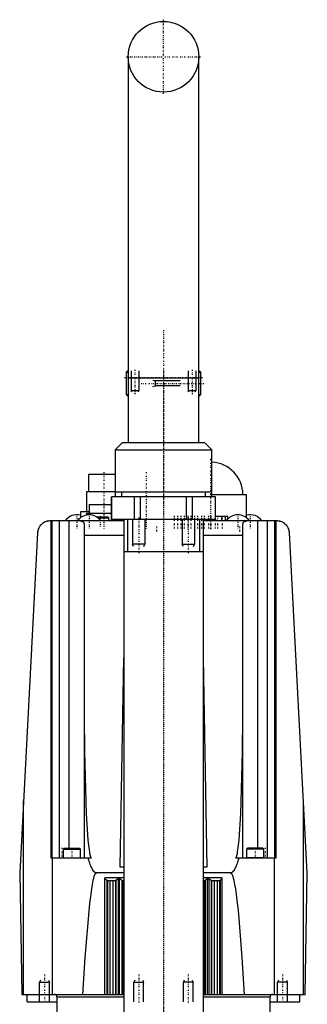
# Model space of a CAD drawing. Extents: x -72 to 70, y -1 to 596.
# Tile 2 of 2: x -58 to 58, y 199 to 596. Entities that reach past the tile are written whole.
import ezdxf

# ---------------------------------------------------------------- set-up
doc = ezdxf.new("R2010")
doc.units = 0
doc.linetypes.add('CENTER', pattern=[1.5, 0.45, -0.5, 0.05, -0.5])
for name, color, linetype in [('AM_0', 7, 'CONTINUOUS'), ('AM_10', 7, 'CONTINUOUS'), ('AM_7', 7, 'CENTER')]:
    doc.layers.add(name, color=color, linetype=linetype)

msp = doc.modelspace()

# ---------------------------------------------------------------- linework, layer by layer
at = {"layer": 'AM_0', "color": 7, "linetype": 'CONTINUOUS'}
for p, q in [((-14.25, 580.75), (-14.25, 451.2)), ((14.25, 451.2), (14.25, 580.75)), ((-14.5, 454), (-15, 453.5)), ((-15, 453.5), (-15, 444.5)), ((-15, 453.5), (-14.26, 453.5)), ((-14.5, 454), (-14.26, 454)), ((14.26, 454), (14.5, 454)), ((14.26, 453.5), (15, 453.5)), ((15, 453.5), (14.5, 454)), ((15, 444.5), (15, 453.5)), ((-14.25, 451.2), (-14.25, 425.2)), ((-14.25, 451.2), (14.25, 451.2)), ((14.25, 425.2), (14.25, 451.2)), ((-15, 444.5), (-14.5, 444)), ((-15, 444.5), (-14.26, 444.5)), ((-14.5, 444), (-14.26, 444)), ((14.26, 444.5), (15, 444.5)), ((14.26, 444), (14.5, 444)), ((14.5, 444), (15, 444.5)), ((-16.5, 425.2), (-19.5, 422.2)), ((-16.5, 425.2), (16.5, 425.2)), ((19.5, 422.2), (16.5, 425.2)), ((-19.5, 422.2), (-19.5, 405.2)), ((-19.5, 422.2), (19.5, 422.2)), ((19.5, 405.2), (19.5, 422.2)), ((-30.25, 412.2), (-30.25, 405.2)), ((-19.5, 412.2), (-30.25, 412.2)), ((-31, 405.2), (-31, 397.2)), ((-19.5, 405.2), (-31, 405.2)), ((-19.5, 405.2), (-19.5, 403.2)), ((-19.5, 405.2), (19.5, 405.2)), ((-16.89, 405.2), (-16.89, 403.2)), ((16.89, 403.2), (16.89, 405.2)), ((19.5, 403.2), (19.5, 405.2)), ((-21, 403.2), (-21, 394.2)), ((21, 403.2), (-21, 403.2)), ((-20.95, 394.2), (-20.95, 403.2)), ((-11.7, 394.2), (-11.7, 403.2)), ((-9.26, 394.2), (-9.26, 403.2)), ((9.26, 394.2), (9.26, 403.2)), ((11.7, 394.2), (11.7, 403.2)), ((19.5, 404.2), (33.5, 404.2)), ((20.95, 394.2), (20.95, 403.2)), ((21, 394.2), (21, 403.2)), ((33.5, 394.78), (33.5, 404.2)), ((-33.5, 397.2), (-33.5, 394.78)), ((-30, 397.2), (-33.5, 397.2)), ((-30, 400.2), (-30, 396.7)), ((-30, 400.2), (-21, 400.2)), ((-16.12, 393.5), (-45.81, 393.5)), ((-45.28, 257.5), (-45.28, 393.5)), ((-44.94, 257.5), (-44.94, 393.5)), ((-41.94, 257.5), (-41.94, 393.5)), ((-38, 261.5), (-38, 393.5)), ((-31, 396.7), (-31, 395.9)), ((-31, 396.7), (-21, 396.7)), ((-27.12, 395.2), (-22.4, 395.2)), ((-26.53, 394.8), (-22, 394.8)), ((-22, 394.8), (-22.4, 395.2)), ((-22, 393.5), (-22, 394.8)), ((-21, 394.2), (-21, 393.5)), ((-21, 394.2), (21, 394.2)), ((-20.95, 393.5), (-20.95, 394.2)), ((-16, 394.2), (-16, 134)), ((-14.5, 394.2), (-14.5, 381.2)), ((14.5, 394.2), (14.5, 381.2)), ((16, 394.2), (16, 134)), ((45.81, 393.5), (16.12, 393.5)), ((20.95, 394.2), (20.95, 393.5)), ((25.92, 395.3), (21, 395.3)), ((21, 393.5), (21, 394.2)), ((23.59, 393.5), (23.59, 395.3)), ((25.06, 393.5), (25.06, 395.3)), ((25.89, 394.22), (25.89, 395.3)), ((25.92, 394.25), (25.92, 395.3)), ((38, 261.5), (38, 393.5)), ((41.94, 257.5), (41.94, 393.5)), ((44.94, 257.5), (44.94, 393.5)), ((45.28, 393.5), (45.28, 257.5)), ((-32, 391.85), (-32, 257.5)), ((32, 257.5), (32, 391.85)), ((-50.81, 388.76), (-58, 251.5)), ((-32, 387.81), (-16, 387.81)), ((16, 387.81), (32, 387.81)), ((58, 251.5), (50.81, 388.76)), ((-16, 381.2), (16, 381.2)), ((-17.48, 253.85), (-16, 338.24)), ((16, 338.24), (17.47, 253.85)), ((-56.48, 202.5), (-56.48, 280.58)), ((56.48, 202.5), (56.48, 280.58)), ((-40.1, 261.5), (-40.5, 261.1)), ((-40.5, 261.1), (-40.5, 257.6)), ((-40.5, 261.1), (-33.5, 261.1)), ((-40.1, 261.5), (-33.9, 261.5)), ((-33.5, 261.1), (-33.9, 261.5)), ((-33.5, 257.6), (-33.5, 261.1)), ((33.9, 261.5), (33.5, 261.1)), ((33.5, 261.1), (33.5, 257.6)), ((40.5, 261.1), (33.5, 261.1)), ((40.1, 261.5), (33.9, 261.5)), ((40.5, 261.1), (40.1, 261.5)), ((40.5, 257.6), (40.5, 261.1)), ((-29.16, 257.5), (-45.28, 257.5)), ((-44.73, 202.5), (-44.73, 257.5)), ((-40.5, 257.6), (-33.5, 257.6)), ((45.28, 257.5), (29.16, 257.5)), ((40.5, 257.6), (33.5, 257.6)), ((44.73, 202.5), (44.73, 257.5)), ((-58, 251.5), (-57.14, 202.5)), ((-16, 251.5), (-27, 251.5)), ((-16, 253.85), (-17.48, 253.85)), ((17.47, 253.85), (16, 253.85)), ((27, 251.5), (16, 251.5)), ((57.14, 202.5), (58, 251.5)), ((-16, 249.52), (-23.7, 249.52)), ((-23.7, 202.5), (-23.7, 249.52)), ((-22.79, 248.5), (-19.21, 248.5)), ((-22.79, 248.5), (-22.79, 202.5)), ((-22.6, 248.5), (-22.6, 202.5)), ((-21.6, 248.5), (-21.6, 202.5)), ((-20.4, 248.5), (-20.4, 202.5)), ((-19.4, 248.5), (-19.4, 202.5)), ((-19.21, 248.5), (-19.21, 202.5)), ((-18.26, 249.17), (-17.89, 249.17)), ((-18.26, 249.17), (-18.26, 202.5)), ((-17.89, 249.17), (-17.89, 202.5)), ((-16.8, 248.5), (-16.8, 202.5)), ((-16.79, 248.5), (-16, 248.5)), ((-16.33, 248.49), (-16.33, 202.51)), ((23.7, 249.52), (16, 249.52)), ((16, 248.5), (16.78, 248.5)), ((16.33, 248.49), (16.33, 202.51)), ((16.79, 248.5), (16.79, 202.5)), ((17.61, 249.17), (17.61, 202.5)), ((17.61, 249.17), (18.26, 249.17)), ((18.26, 249.17), (18.26, 202.5)), ((19.21, 248.5), (19.21, 202.5)), ((19.21, 248.5), (22.79, 248.5)), ((19.4, 248.5), (19.4, 202.5)), ((20.4, 248.5), (20.4, 202.5)), ((21.6, 248.5), (21.6, 202.5)), ((22.6, 248.5), (22.6, 202.5)), ((22.79, 248.5), (22.79, 202.5)), ((23.7, 202.5), (23.7, 249.52)), ((-57.14, 202.5), (-16, 202.5)), ((-55, 199.5), (-55, 202.5)), ((-55, 199.5), (-43, 199.5)), ((-43, 201.5), (-43, 182.5)), ((-43, 201.5), (-16.01, 201.5)), ((16, 202.5), (57.14, 202.5)), ((16.01, 201.5), (43, 201.5)), ((43, 182.5), (43, 201.5)), ((43, 199.5), (55, 199.5)), ((55, 199.5), (55, 202.5))]:
    msp.add_line(p, q, dxfattribs=at)
for points in [[(-45.81, 393.5, 0), (-46.02, 393.5, 0), (-46.44, 393.46, 0), (-46.86, 393.39, 0), (-47.07, 393.34, 0), (-47.27, 393.28, 0), (-47.67, 393.14, 0), (-48.05, 392.97, 0), (-48.42, 392.77, 0), (-48.77, 392.53, 0), (-49.1, 392.27, 0), (-49.26, 392.13, 0), (-49.4, 391.98, 0), (-49.69, 391.66, 0), (-49.94, 391.33, 0), (-50.16, 390.97, 0), (-50.28, 390.75, 0), (-50.31, 390.69, 0), (-50.34, 390.63, 0), (-50.35, 390.59, 0), (-50.37, 390.56, 0), (-50.4, 390.5, 0), (-50.42, 390.43, 0), (-50.45, 390.37, 0), (-50.48, 390.3, 0), (-50.5, 390.24, 0), (-50.51, 390.2, 0), (-50.53, 390.17, 0), (-50.55, 390.1, 0), (-50.57, 390.04, 0), (-50.58, 390, 0), (-50.59, 389.97, 0), (-50.61, 389.9, 0), (-50.63, 389.84, 0), (-50.64, 389.8, 0), (-50.65, 389.77, 0), (-50.67, 389.7, 0), (-50.68, 389.63, 0), (-50.7, 389.56, 0), (-50.71, 389.49, 0), (-50.73, 389.42, 0), (-50.73, 389.39, 0), (-50.74, 389.36, 0), (-50.75, 389.29, 0), (-50.76, 389.22, 0), (-50.77, 389.15, 0), (-50.78, 389.08, 0), (-50.79, 389.01, 0), (-50.79, 388.97, 0), (-50.79, 388.94, 0), (-50.8, 388.87, 0), (-50.8, 388.83, 0), (-50.8, 388.81, 0), (-50.8, 388.8, 0), (-50.8, 388.8, 0), (-50.8, 388.79, 0), (-50.81, 388.78, 0), (-50.81, 388.77, 0), (-50.81, 388.76, 0)], [(-33.65, 393.5, 0), (-33.56, 393.5, 0), (-33.38, 393.49, 0), (-33.22, 393.48, 0), (-33.14, 393.47, 0), (-33.06, 393.46, 0), (-32.91, 393.42, 0), (-32.77, 393.38, 0), (-32.64, 393.32, 0), (-32.52, 393.25, 0), (-32.41, 393.17, 0), (-32.36, 393.13, 0), (-32.32, 393.08, 0), (-32.24, 392.97, 0), (-32.17, 392.85, 0), (-32.12, 392.72, 0), (-32.08, 392.59, 0), (-32.04, 392.44, 0), (-32.03, 392.36, 0), (-32.02, 392.28, 0), (-32.01, 392.12, 0), (-32, 391.94, 0), (-32, 391.85, 0)], [(-16, 393.49, 0), (-16.02, 393.49, 0), (-16.06, 393.5, 0), (-16.1, 393.5, 0), (-16.12, 393.5, 0)], [(16.12, 393.5, 0), (16.1, 393.5, 0), (16.06, 393.5, 0), (16.02, 393.49, 0), (16, 393.49, 0)], [(32, 391.85, 0), (32, 391.94, 0), (32.01, 392.12, 0), (32.02, 392.28, 0), (32.03, 392.36, 0), (32.04, 392.44, 0), (32.08, 392.59, 0), (32.12, 392.72, 0), (32.17, 392.85, 0), (32.24, 392.97, 0), (32.32, 393.08, 0), (32.36, 393.13, 0), (32.41, 393.17, 0), (32.52, 393.25, 0), (32.64, 393.32, 0), (32.77, 393.38, 0), (32.91, 393.42, 0), (33.06, 393.46, 0), (33.14, 393.47, 0), (33.22, 393.48, 0), (33.38, 393.49, 0), (33.56, 393.5, 0), (33.65, 393.5, 0)], [(50.81, 388.76, 0), (50.81, 388.77, 0), (50.81, 388.78, 0), (50.8, 388.79, 0), (50.8, 388.8, 0), (50.8, 388.8, 0), (50.8, 388.81, 0), (50.8, 388.83, 0), (50.8, 388.87, 0), (50.79, 388.94, 0), (50.79, 388.97, 0), (50.79, 389.01, 0), (50.78, 389.08, 0), (50.77, 389.15, 0), (50.76, 389.22, 0), (50.75, 389.29, 0), (50.74, 389.36, 0), (50.73, 389.39, 0), (50.73, 389.42, 0), (50.71, 389.49, 0), (50.7, 389.56, 0), (50.68, 389.63, 0), (50.67, 389.7, 0), (50.65, 389.77, 0), (50.64, 389.8, 0), (50.63, 389.84, 0), (50.61, 389.9, 0), (50.59, 389.97, 0), (50.58, 390, 0), (50.57, 390.04, 0), (50.55, 390.1, 0), (50.53, 390.17, 0), (50.51, 390.2, 0), (50.5, 390.24, 0), (50.48, 390.3, 0), (50.45, 390.37, 0), (50.42, 390.43, 0), (50.4, 390.5, 0), (50.37, 390.56, 0), (50.35, 390.59, 0), (50.34, 390.63, 0), (50.31, 390.69, 0), (50.28, 390.75, 0), (50.16, 390.97, 0), (49.94, 391.33, 0), (49.69, 391.66, 0), (49.4, 391.98, 0), (49.26, 392.13, 0), (49.1, 392.27, 0), (48.77, 392.53, 0), (48.42, 392.77, 0), (48.05, 392.97, 0), (47.67, 393.14, 0), (47.27, 393.28, 0), (47.07, 393.34, 0), (46.86, 393.39, 0), (46.44, 393.46, 0), (46.02, 393.5, 0), (45.81, 393.5, 0)], [(-32, 314.66, 0), (-31.9, 300.35, 0), (-31.18, 275.3, 0), (-30.48, 264.92, 0), (-30.26, 262.71, 0), (-30.03, 260.87, 0), (-29.91, 260.09, 0), (-29.79, 259.41, 0), (-29.64, 258.74, 0), (-29.6, 258.58, 0), (-29.56, 258.42, 0), (-29.54, 258.35, 0), (-29.52, 258.28, 0), (-29.48, 258.14, 0), (-29.44, 258.02, 0), (-29.39, 257.91, 0), (-29.35, 257.81, 0), (-29.31, 257.72, 0), (-29.29, 257.68, 0), (-29.27, 257.64, 0), (-29.24, 257.6, 0), (-29.24, 257.59, 0), (-29.23, 257.58, 0), (-29.23, 257.58, 0), (-29.22, 257.57, 0), (-29.22, 257.56, 0), (-29.21, 257.55, 0), (-29.2, 257.54, 0), (-29.19, 257.54, 0), (-29.19, 257.53, 0), (-29.18, 257.52, 0), (-29.18, 257.52, 0), (-29.17, 257.51, 0), (-29.17, 257.5, 0), (-29.16, 257.5, 0)], [(29.16, 257.5, 0), (29.17, 257.5, 0), (29.17, 257.51, 0), (29.18, 257.52, 0), (29.18, 257.52, 0), (29.19, 257.53, 0), (29.19, 257.54, 0), (29.2, 257.54, 0), (29.21, 257.55, 0), (29.22, 257.56, 0), (29.22, 257.57, 0), (29.23, 257.58, 0), (29.23, 257.58, 0), (29.24, 257.59, 0), (29.24, 257.6, 0), (29.25, 257.62, 0), (29.26, 257.63, 0), (29.26, 257.64, 0), (29.27, 257.64, 0), (29.27, 257.65, 0), (29.28, 257.66, 0), (29.29, 257.68, 0), (29.29, 257.68, 0), (29.31, 257.72, 0), (29.35, 257.81, 0), (29.39, 257.91, 0), (29.44, 258.02, 0), (29.48, 258.14, 0), (29.52, 258.28, 0), (29.54, 258.35, 0), (29.56, 258.42, 0), (29.6, 258.58, 0), (29.64, 258.74, 0), (29.79, 259.41, 0), (29.91, 260.09, 0), (30.03, 260.87, 0), (30.26, 262.71, 0), (30.48, 264.92, 0), (31.18, 275.3, 0), (31.9, 300.35, 0), (32, 314.66, 0)], [(-27, 251.5, 0), (-27.02, 251.5, 0), (-27.05, 251.5, 0), (-27.08, 251.5, 0), (-27.09, 251.5, 0), (-27.11, 251.51, 0), (-27.14, 251.51, 0), (-27.17, 251.52, 0), (-27.2, 251.52, 0), (-27.23, 251.53, 0), (-27.27, 251.54, 0), (-27.28, 251.54, 0), (-27.3, 251.55, 0), (-27.33, 251.56, 0), (-27.36, 251.57, 0), (-27.39, 251.58, 0), (-27.42, 251.59, 0), (-27.45, 251.61, 0), (-27.47, 251.62, 0), (-27.48, 251.62, 0), (-27.51, 251.64, 0), (-27.55, 251.66, 0), (-27.56, 251.67, 0), (-27.58, 251.68, 0), (-27.61, 251.7, 0), (-27.64, 251.72, 0), (-27.66, 251.73, 0), (-27.67, 251.74, 0), (-27.7, 251.76, 0), (-27.73, 251.78, 0), (-27.76, 251.81, 0), (-27.8, 251.84, 0), (-27.83, 251.86, 0), (-27.84, 251.88, 0), (-27.86, 251.89, 0), (-27.89, 251.92, 0), (-27.92, 251.95, 0), (-27.95, 251.98, 0), (-27.98, 252.01, 0), (-28.01, 252.04, 0), (-28.03, 252.06, 0), (-28.04, 252.08, 0), (-28.08, 252.11, 0), (-28.11, 252.15, 0), (-28.14, 252.19, 0), (-28.17, 252.23, 0), (-28.2, 252.26, 0), (-28.22, 252.28, 0), (-28.23, 252.3, 0), (-28.26, 252.35, 0), (-28.29, 252.39, 0), (-28.4, 252.54, 0), (-28.59, 252.84, 0), (-28.68, 253, 0), (-28.78, 253.17, 0), (-28.96, 253.55, 0), (-29.15, 253.95, 0), (-29.33, 254.4, 0), (-29.52, 254.88, 0), (-29.7, 255.4, 0), (-29.8, 255.67, 0), (-29.89, 255.95, 0), (-30.07, 256.54, 0), (-30.26, 257.17, 0), (-30.35, 257.5, 0)], [(30.35, 257.5, 0), (30.26, 257.17, 0), (30.07, 256.54, 0), (29.89, 255.95, 0), (29.8, 255.67, 0), (29.7, 255.4, 0), (29.52, 254.88, 0), (29.33, 254.4, 0), (29.15, 253.95, 0), (28.96, 253.55, 0), (28.78, 253.17, 0), (28.68, 253, 0), (28.59, 252.84, 0), (28.4, 252.54, 0), (28.29, 252.39, 0), (28.26, 252.35, 0), (28.23, 252.3, 0), (28.22, 252.28, 0), (28.2, 252.26, 0), (28.17, 252.23, 0), (28.14, 252.19, 0), (28.11, 252.15, 0), (28.08, 252.11, 0), (28.04, 252.08, 0), (28.03, 252.06, 0), (28.01, 252.04, 0), (27.98, 252.01, 0), (27.95, 251.98, 0), (27.92, 251.95, 0), (27.89, 251.92, 0), (27.86, 251.89, 0), (27.84, 251.88, 0), (27.83, 251.86, 0), (27.8, 251.84, 0), (27.76, 251.81, 0), (27.73, 251.78, 0), (27.7, 251.76, 0), (27.67, 251.74, 0), (27.66, 251.73, 0), (27.64, 251.72, 0), (27.61, 251.7, 0), (27.58, 251.68, 0), (27.56, 251.67, 0), (27.55, 251.66, 0), (27.51, 251.64, 0), (27.48, 251.62, 0), (27.47, 251.62, 0), (27.45, 251.61, 0), (27.42, 251.59, 0), (27.39, 251.58, 0), (27.36, 251.57, 0), (27.33, 251.56, 0), (27.3, 251.55, 0), (27.28, 251.54, 0), (27.27, 251.54, 0), (27.23, 251.53, 0), (27.2, 251.52, 0), (27.17, 251.52, 0), (27.14, 251.51, 0), (27.11, 251.51, 0), (27.09, 251.5, 0), (27.08, 251.5, 0), (27.05, 251.5, 0), (27.02, 251.5, 0), (27, 251.5, 0)], [(-32.48, 202.5, 0), (-31.59, 217.39, 0), (-29.77, 239.18, 0), (-28.7, 246.89, 0), (-28.39, 248.41, 0), (-28.21, 249.16, 0), (-28.16, 249.36, 0), (-28.11, 249.54, 0), (-28.08, 249.63, 0), (-28.06, 249.72, 0), (-28.01, 249.89, 0), (-27.95, 250.05, 0), (-27.93, 250.13, 0), (-27.9, 250.2, 0), (-27.85, 250.35, 0), (-27.8, 250.48, 0), (-27.77, 250.55, 0), (-27.75, 250.61, 0), (-27.7, 250.73, 0), (-27.64, 250.84, 0), (-27.59, 250.94, 0), (-27.54, 251.03, 0), (-27.49, 251.12, 0), (-27.46, 251.16, 0), (-27.44, 251.19, 0), (-27.39, 251.26, 0), (-27.36, 251.3, 0), (-27.35, 251.31, 0), (-27.34, 251.32, 0), (-27.34, 251.32, 0), (-27.33, 251.33, 0), (-27.32, 251.33, 0), (-27.31, 251.34, 0), (-27.31, 251.35, 0), (-27.3, 251.36, 0), (-27.29, 251.37, 0), (-27.28, 251.37, 0), (-27.28, 251.38, 0), (-27.27, 251.38, 0), (-27.26, 251.39, 0), (-27.25, 251.4, 0), (-27.25, 251.4, 0), (-27.24, 251.41, 0), (-27.23, 251.41, 0), (-27.23, 251.42, 0), (-27.22, 251.42, 0), (-27.21, 251.43, 0), (-27.2, 251.44, 0), (-27.19, 251.44, 0), (-27.18, 251.45, 0), (-27.18, 251.45, 0), (-27.18, 251.45, 0), (-27.17, 251.46, 0), (-27.16, 251.46, 0), (-27.15, 251.46, 0), (-27.15, 251.46, 0), (-27.14, 251.47, 0), (-27.13, 251.47, 0), (-27.13, 251.47, 0), (-27.12, 251.48, 0), (-27.12, 251.48, 0), (-27.11, 251.48, 0), (-27.1, 251.48, 0), (-27.09, 251.49, 0), (-27.08, 251.49, 0), (-27.08, 251.49, 0), (-27.07, 251.49, 0), (-27.06, 251.49, 0), (-27.06, 251.5, 0), (-27.05, 251.5, 0), (-27.04, 251.5, 0), (-27.03, 251.5, 0), (-27.03, 251.5, 0), (-27.02, 251.5, 0), (-27.01, 251.5, 0), (-27, 251.5, 0), (-27, 251.5, 0)], [(27, 251.5, 0), (27, 251.5, 0), (27.01, 251.5, 0), (27.02, 251.5, 0), (27.03, 251.5, 0), (27.03, 251.5, 0), (27.04, 251.5, 0), (27.05, 251.5, 0), (27.06, 251.5, 0), (27.06, 251.49, 0), (27.07, 251.49, 0), (27.08, 251.49, 0), (27.08, 251.49, 0), (27.09, 251.49, 0), (27.1, 251.48, 0), (27.11, 251.48, 0), (27.12, 251.48, 0), (27.12, 251.48, 0), (27.13, 251.47, 0), (27.13, 251.47, 0), (27.14, 251.47, 0), (27.15, 251.46, 0), (27.15, 251.46, 0), (27.16, 251.46, 0), (27.17, 251.46, 0), (27.18, 251.45, 0), (27.18, 251.45, 0), (27.18, 251.45, 0), (27.19, 251.44, 0), (27.2, 251.44, 0), (27.21, 251.43, 0), (27.22, 251.42, 0), (27.23, 251.42, 0), (27.23, 251.41, 0), (27.24, 251.41, 0), (27.25, 251.4, 0), (27.25, 251.4, 0), (27.26, 251.39, 0), (27.27, 251.38, 0), (27.28, 251.38, 0), (27.28, 251.37, 0), (27.29, 251.37, 0), (27.3, 251.36, 0), (27.31, 251.35, 0), (27.31, 251.34, 0), (27.32, 251.33, 0), (27.33, 251.33, 0), (27.34, 251.32, 0), (27.34, 251.32, 0), (27.35, 251.31, 0), (27.36, 251.3, 0), (27.39, 251.26, 0), (27.44, 251.19, 0), (27.46, 251.16, 0), (27.49, 251.12, 0), (27.54, 251.03, 0), (27.59, 250.94, 0), (27.64, 250.84, 0), (27.7, 250.73, 0), (27.75, 250.61, 0), (27.77, 250.55, 0), (27.8, 250.48, 0), (27.85, 250.35, 0), (27.9, 250.2, 0), (27.93, 250.13, 0), (27.95, 250.05, 0), (28.01, 249.89, 0), (28.06, 249.72, 0), (28.08, 249.63, 0), (28.11, 249.54, 0), (28.16, 249.36, 0), (28.21, 249.16, 0), (28.39, 248.41, 0), (28.7, 246.89, 0), (29.01, 245.07, 0), (29.31, 242.94, 0), (29.62, 240.51, 0), (29.77, 239.18, 0), (29.93, 237.77, 0), (30.23, 234.74, 0), (30.54, 231.4, 0), (31.59, 217.39, 0), (32.48, 202.5, 0)], [(-23.7, 249.17, 0), (-23.69, 249.17, 0), (-23.68, 249.17, 0), (-23.67, 249.17, 0), (-23.66, 249.16, 0), (-23.65, 249.16, 0), (-23.64, 249.16, 0), (-23.63, 249.16, 0), (-23.62, 249.15, 0), (-23.6, 249.15, 0), (-23.59, 249.14, 0), (-23.59, 249.14, 0), (-23.58, 249.14, 0), (-23.57, 249.13, 0), (-23.56, 249.13, 0), (-23.55, 249.12, 0), (-23.53, 249.11, 0), (-23.52, 249.11, 0), (-23.52, 249.1, 0), (-23.51, 249.1, 0), (-23.5, 249.09, 0), (-23.49, 249.09, 0), (-23.48, 249.08, 0), (-23.48, 249.08, 0), (-23.47, 249.07, 0), (-23.45, 249.07, 0), (-23.45, 249.06, 0), (-23.44, 249.06, 0), (-23.43, 249.05, 0), (-23.42, 249.04, 0), (-23.38, 249.02, 0), (-23.32, 248.97, 0), (-23.26, 248.92, 0), (-23.2, 248.87, 0), (-23.14, 248.82, 0), (-23.11, 248.79, 0), (-23.09, 248.77, 0), (-23.06, 248.74, 0), (-23.05, 248.74, 0), (-23.04, 248.73, 0), (-23.03, 248.72, 0), (-23.03, 248.72, 0), (-23.02, 248.71, 0), (-23.01, 248.71, 0), (-23.01, 248.7, 0), (-23, 248.69, 0), (-22.99, 248.68, 0), (-22.99, 248.68, 0), (-22.98, 248.68, 0), (-22.97, 248.67, 0), (-22.97, 248.66, 0), (-22.96, 248.66, 0), (-22.95, 248.65, 0), (-22.94, 248.64, 0), (-22.94, 248.64, 0), (-22.94, 248.64, 0), (-22.93, 248.63, 0), (-22.92, 248.62, 0), (-22.92, 248.62, 0), (-22.91, 248.61, 0), (-22.9, 248.6, 0), (-22.9, 248.6, 0), (-22.9, 248.6, 0), (-22.89, 248.59, 0), (-22.88, 248.59, 0), (-22.88, 248.58, 0), (-22.87, 248.58, 0), (-22.87, 248.57, 0), (-22.87, 248.57, 0), (-22.86, 248.57, 0), (-22.86, 248.56, 0), (-22.85, 248.56, 0), (-22.85, 248.55, 0), (-22.85, 248.55, 0), (-22.84, 248.55, 0), (-22.84, 248.54, 0), (-22.84, 248.54, 0), (-22.83, 248.54, 0), (-22.83, 248.54, 0), (-22.83, 248.53, 0), (-22.82, 248.53, 0), (-22.82, 248.53, 0), (-22.81, 248.52, 0), (-22.81, 248.52, 0), (-22.81, 248.52, 0), (-22.81, 248.52, 0), (-22.81, 248.51, 0), (-22.8, 248.51, 0), (-22.8, 248.51, 0), (-22.8, 248.51, 0), (-22.8, 248.51, 0), (-22.8, 248.51, 0), (-22.8, 248.5, 0), (-22.79, 248.5, 0), (-22.79, 248.5, 0)], [(-22.79, 248.5, 0), (-22.79, 248.5, 0), (-22.79, 248.5, 0), (-22.79, 248.5, 0), (-22.79, 248.5, 0)], [(-19.21, 248.5, 0), (-19.21, 248.5, 0), (-19.2, 248.5, 0), (-19.2, 248.51, 0), (-19.2, 248.51, 0), (-19.2, 248.51, 0), (-19.2, 248.51, 0), (-19.2, 248.51, 0), (-19.19, 248.51, 0), (-19.19, 248.52, 0), (-19.19, 248.52, 0), (-19.19, 248.52, 0), (-19.18, 248.52, 0), (-19.18, 248.53, 0), (-19.18, 248.53, 0), (-19.17, 248.53, 0), (-19.17, 248.54, 0), (-19.16, 248.54, 0), (-19.16, 248.54, 0), (-19.16, 248.55, 0), (-19.16, 248.55, 0), (-19.15, 248.55, 0), (-19.15, 248.56, 0), (-19.15, 248.56, 0), (-19.14, 248.56, 0), (-19.13, 248.57, 0), (-19.13, 248.57, 0), (-19.13, 248.57, 0), (-19.12, 248.58, 0), (-19.12, 248.59, 0), (-19.11, 248.59, 0), (-19.1, 248.6, 0), (-19.1, 248.6, 0), (-19.09, 248.61, 0), (-19.09, 248.61, 0), (-19.08, 248.62, 0), (-19.08, 248.62, 0), (-19.07, 248.63, 0), (-19.06, 248.64, 0), (-19.06, 248.64, 0), (-19.05, 248.65, 0), (-19.05, 248.65, 0), (-19.04, 248.66, 0), (-19.03, 248.66, 0), (-19.03, 248.67, 0), (-19.02, 248.68, 0), (-19.01, 248.68, 0), (-19.01, 248.69, 0), (-19, 248.69, 0), (-18.99, 248.7, 0), (-18.98, 248.71, 0), (-18.98, 248.71, 0), (-18.97, 248.72, 0), (-18.96, 248.73, 0), (-18.96, 248.73, 0), (-18.95, 248.74, 0), (-18.94, 248.75, 0), (-18.93, 248.75, 0), (-18.93, 248.76, 0), (-18.92, 248.77, 0), (-18.91, 248.78, 0), (-18.9, 248.78, 0), (-18.9, 248.78, 0), (-18.89, 248.79, 0), (-18.88, 248.8, 0), (-18.88, 248.81, 0), (-18.85, 248.83, 0), (-18.79, 248.88, 0), (-18.72, 248.93, 0), (-18.66, 248.98, 0), (-18.62, 249.01, 0), (-18.61, 249.02, 0), (-18.6, 249.03, 0), (-18.59, 249.03, 0), (-18.59, 249.04, 0), (-18.58, 249.05, 0), (-18.57, 249.05, 0), (-18.55, 249.06, 0), (-18.54, 249.07, 0), (-18.53, 249.08, 0), (-18.53, 249.08, 0), (-18.52, 249.08, 0), (-18.51, 249.09, 0), (-18.5, 249.1, 0), (-18.49, 249.1, 0), (-18.48, 249.1, 0), (-18.47, 249.11, 0), (-18.46, 249.12, 0), (-18.45, 249.12, 0), (-18.45, 249.12, 0), (-18.44, 249.13, 0), (-18.42, 249.13, 0), (-18.41, 249.14, 0), (-18.4, 249.15, 0), (-18.39, 249.15, 0), (-18.38, 249.15, 0), (-18.37, 249.15, 0), (-18.36, 249.16, 0), (-18.35, 249.16, 0), (-18.34, 249.16, 0), (-18.32, 249.17, 0), (-18.31, 249.17, 0), (-18.3, 249.17, 0), (-18.3, 249.17, 0), (-18.28, 249.17, 0), (-18.27, 249.17, 0), (-18.26, 249.17, 0)], [(-19.21, 248.5, 0), (-19.21, 248.5, 0), (-19.21, 248.5, 0), (-19.21, 248.5, 0), (-19.21, 248.5, 0)], [(-17.89, 249.17, 0), (-17.88, 249.18, 0), (-17.87, 249.18, 0), (-17.86, 249.19, 0), (-17.85, 249.19, 0), (-17.84, 249.19, 0), (-17.83, 249.19, 0), (-17.81, 249.2, 0), (-17.8, 249.2, 0), (-17.78, 249.2, 0), (-17.77, 249.2, 0), (-17.76, 249.2, 0), (-17.75, 249.2, 0), (-17.74, 249.2, 0), (-17.72, 249.2, 0), (-17.7, 249.2, 0), (-17.69, 249.2, 0), (-17.68, 249.19, 0), (-17.67, 249.19, 0), (-17.66, 249.19, 0), (-17.65, 249.19, 0), (-17.63, 249.18, 0), (-17.63, 249.18, 0), (-17.62, 249.18, 0), (-17.61, 249.17, 0), (-17.59, 249.16, 0), (-17.59, 249.16, 0), (-17.58, 249.16, 0), (-17.57, 249.15, 0), (-17.55, 249.14, 0), (-17.54, 249.14, 0), (-17.53, 249.13, 0), (-17.51, 249.12, 0), (-17.51, 249.12, 0), (-17.5, 249.11, 0), (-17.49, 249.1, 0), (-17.48, 249.1, 0), (-17.46, 249.09, 0), (-17.45, 249.08, 0), (-17.44, 249.07, 0), (-17.43, 249.06, 0), (-17.43, 249.06, 0), (-17.41, 249.05, 0), (-17.4, 249.04, 0), (-17.36, 249.01, 0), (-17.29, 248.95, 0), (-17.22, 248.89, 0), (-17.19, 248.86, 0), (-17.18, 248.86, 0), (-17.17, 248.85, 0), (-17.16, 248.84, 0), (-17.15, 248.83, 0), (-17.15, 248.83, 0), (-17.14, 248.82, 0), (-17.13, 248.81, 0), (-17.12, 248.8, 0), (-17.11, 248.79, 0), (-17.1, 248.78, 0), (-17.09, 248.78, 0), (-17.09, 248.77, 0), (-17.08, 248.76, 0), (-17.07, 248.76, 0), (-17.06, 248.75, 0), (-17.05, 248.74, 0), (-17.04, 248.73, 0), (-17.03, 248.72, 0), (-17.03, 248.72, 0), (-17.02, 248.71, 0), (-17.01, 248.7, 0), (-17, 248.69, 0), (-16.99, 248.69, 0), (-16.98, 248.68, 0), (-16.98, 248.67, 0), (-16.98, 248.67, 0), (-16.97, 248.66, 0), (-16.96, 248.65, 0), (-16.95, 248.65, 0), (-16.94, 248.64, 0), (-16.93, 248.63, 0), (-16.93, 248.63, 0), (-16.93, 248.62, 0), (-16.92, 248.62, 0), (-16.91, 248.61, 0), (-16.9, 248.6, 0), (-16.9, 248.6, 0), (-16.89, 248.59, 0), (-16.89, 248.59, 0), (-16.88, 248.58, 0), (-16.88, 248.58, 0), (-16.87, 248.57, 0), (-16.87, 248.57, 0), (-16.86, 248.57, 0), (-16.86, 248.56, 0), (-16.85, 248.55, 0), (-16.85, 248.55, 0), (-16.85, 248.55, 0), (-16.84, 248.54, 0), (-16.84, 248.54, 0), (-16.83, 248.54, 0), (-16.83, 248.53, 0), (-16.82, 248.53, 0), (-16.82, 248.53, 0), (-16.82, 248.52, 0), (-16.82, 248.52, 0), (-16.81, 248.52, 0), (-16.81, 248.51, 0), (-16.81, 248.51, 0), (-16.8, 248.51, 0), (-16.8, 248.51, 0), (-16.8, 248.51, 0), (-16.8, 248.51, 0), (-16.8, 248.5, 0), (-16.8, 248.5, 0)], [(-16.8, 248.5, 0), (-16.8, 248.5, 0), (-16.79, 248.5, 0), (-16.79, 248.5, 0), (-16.79, 248.5, 0)], [(-16.35, 248.5, 0), (-16.34, 248.5, 0), (-16.34, 248.5, 0), (-16.34, 248.49, 0), (-16.33, 248.49, 0)], [(-16.33, 248.49, 0), (-16.33, 248.49, 0), (-16.32, 248.48, 0), (-16.32, 248.47, 0), (-16.31, 248.46, 0), (-16.3, 248.45, 0), (-16.29, 248.44, 0), (-16.28, 248.42, 0), (-16.26, 248.4, 0), (-16.24, 248.38, 0), (-16.22, 248.36, 0), (-16.21, 248.35, 0), (-16.2, 248.34, 0), (-16.18, 248.31, 0), (-16.16, 248.29, 0), (-16.14, 248.26, 0), (-16.11, 248.23, 0), (-16.09, 248.21, 0), (-16.08, 248.19, 0), (-16.07, 248.18, 0), (-16.04, 248.15, 0), (-16.01, 248.12, 0), (-16, 248.1, 0)], [(16, 248.11, 0), (16.01, 248.13, 0), (16.04, 248.16, 0), (16.06, 248.18, 0), (16.08, 248.2, 0), (16.09, 248.21, 0), (16.11, 248.24, 0), (16.14, 248.27, 0), (16.16, 248.29, 0), (16.18, 248.32, 0), (16.2, 248.34, 0), (16.21, 248.35, 0), (16.22, 248.36, 0), (16.24, 248.38, 0), (16.26, 248.4, 0), (16.27, 248.42, 0), (16.29, 248.44, 0), (16.3, 248.45, 0), (16.3, 248.46, 0), (16.31, 248.47, 0), (16.32, 248.48, 0), (16.32, 248.49, 0), (16.33, 248.49, 0)], [(16.33, 248.49, 0), (16.33, 248.49, 0), (16.33, 248.5, 0), (16.34, 248.5, 0), (16.34, 248.5, 0)], [(16.78, 248.5, 0), (16.78, 248.5, 0), (16.79, 248.5, 0), (16.79, 248.5, 0), (16.79, 248.5, 0)], [(16.79, 248.5, 0), (16.79, 248.5, 0), (16.79, 248.5, 0), (16.79, 248.51, 0), (16.79, 248.51, 0), (16.8, 248.51, 0), (16.8, 248.51, 0), (16.8, 248.51, 0), (16.8, 248.51, 0), (16.8, 248.52, 0), (16.81, 248.52, 0), (16.81, 248.52, 0), (16.81, 248.52, 0), (16.81, 248.52, 0), (16.82, 248.53, 0), (16.82, 248.53, 0), (16.82, 248.53, 0), (16.83, 248.54, 0), (16.83, 248.54, 0), (16.83, 248.54, 0), (16.83, 248.55, 0), (16.84, 248.55, 0), (16.84, 248.55, 0), (16.84, 248.55, 0), (16.85, 248.56, 0), (16.85, 248.56, 0), (16.86, 248.56, 0), (16.86, 248.57, 0), (16.86, 248.57, 0), (16.87, 248.58, 0), (16.87, 248.58, 0), (16.88, 248.59, 0), (16.88, 248.59, 0), (16.89, 248.59, 0), (16.89, 248.6, 0), (16.9, 248.6, 0), (16.9, 248.61, 0), (16.91, 248.61, 0), (16.91, 248.62, 0), (16.92, 248.63, 0), (16.92, 248.63, 0), (16.93, 248.63, 0), (16.93, 248.64, 0), (16.94, 248.64, 0), (16.95, 248.65, 0), (16.95, 248.66, 0), (16.96, 248.66, 0), (16.97, 248.67, 0), (16.97, 248.67, 0), (16.98, 248.68, 0), (16.98, 248.68, 0), (16.99, 248.69, 0), (17, 248.7, 0), (17.01, 248.71, 0), (17.01, 248.71, 0), (17.01, 248.71, 0), (17.02, 248.72, 0), (17.03, 248.73, 0), (17.06, 248.75, 0), (17.08, 248.77, 0), (17.11, 248.8, 0), (17.16, 248.84, 0), (17.21, 248.89, 0), (17.27, 248.94, 0), (17.33, 248.99, 0), (17.39, 249.04, 0), (17.42, 249.06, 0), (17.45, 249.08, 0), (17.48, 249.11, 0), (17.49, 249.11, 0), (17.51, 249.12, 0), (17.51, 249.12, 0), (17.52, 249.13, 0), (17.53, 249.13, 0), (17.54, 249.14, 0), (17.55, 249.14, 0), (17.56, 249.15, 0), (17.57, 249.16, 0), (17.57, 249.16, 0), (17.58, 249.16, 0), (17.59, 249.17, 0), (17.6, 249.17, 0), (17.61, 249.17, 0)], [(18.26, 249.17, 0), (18.27, 249.17, 0), (18.28, 249.17, 0), (18.3, 249.17, 0), (18.3, 249.17, 0), (18.31, 249.17, 0), (18.32, 249.17, 0), (18.34, 249.16, 0), (18.35, 249.16, 0), (18.36, 249.16, 0), (18.37, 249.15, 0), (18.38, 249.15, 0), (18.39, 249.15, 0), (18.4, 249.15, 0), (18.41, 249.14, 0), (18.42, 249.13, 0), (18.44, 249.13, 0), (18.45, 249.12, 0), (18.45, 249.12, 0), (18.46, 249.12, 0), (18.47, 249.11, 0), (18.48, 249.1, 0), (18.49, 249.1, 0), (18.5, 249.1, 0), (18.51, 249.09, 0), (18.52, 249.08, 0), (18.53, 249.08, 0), (18.53, 249.08, 0), (18.54, 249.07, 0), (18.55, 249.06, 0), (18.57, 249.05, 0), (18.58, 249.05, 0), (18.59, 249.04, 0), (18.59, 249.03, 0), (18.6, 249.03, 0), (18.61, 249.02, 0), (18.62, 249.01, 0), (18.66, 248.98, 0), (18.72, 248.93, 0), (18.79, 248.88, 0), (18.85, 248.83, 0), (18.88, 248.81, 0), (18.9, 248.78, 0), (18.93, 248.75, 0), (18.94, 248.75, 0), (18.95, 248.74, 0), (18.96, 248.73, 0), (18.96, 248.73, 0), (18.97, 248.72, 0), (18.98, 248.71, 0), (18.98, 248.71, 0), (18.99, 248.7, 0), (19, 248.69, 0), (19.01, 248.69, 0), (19.01, 248.68, 0), (19.02, 248.68, 0), (19.03, 248.67, 0), (19.03, 248.66, 0), (19.04, 248.66, 0), (19.05, 248.65, 0), (19.05, 248.65, 0), (19.06, 248.64, 0), (19.06, 248.64, 0), (19.07, 248.63, 0), (19.08, 248.62, 0), (19.08, 248.62, 0), (19.09, 248.61, 0), (19.09, 248.61, 0), (19.1, 248.6, 0), (19.1, 248.6, 0), (19.11, 248.59, 0), (19.12, 248.59, 0), (19.12, 248.58, 0), (19.13, 248.57, 0), (19.13, 248.57, 0), (19.13, 248.57, 0), (19.14, 248.56, 0), (19.15, 248.56, 0), (19.15, 248.56, 0), (19.15, 248.55, 0), (19.16, 248.55, 0), (19.16, 248.55, 0), (19.16, 248.54, 0), (19.16, 248.54, 0), (19.17, 248.54, 0), (19.17, 248.53, 0), (19.18, 248.53, 0), (19.18, 248.53, 0), (19.18, 248.52, 0), (19.19, 248.52, 0), (19.19, 248.52, 0), (19.19, 248.52, 0), (19.19, 248.51, 0), (19.2, 248.51, 0), (19.2, 248.51, 0), (19.2, 248.51, 0), (19.2, 248.51, 0), (19.2, 248.51, 0), (19.2, 248.5, 0), (19.21, 248.5, 0), (19.21, 248.5, 0)], [(19.21, 248.5, 0), (19.21, 248.5, 0), (19.21, 248.5, 0), (19.21, 248.5, 0), (19.21, 248.5, 0)], [(22.79, 248.5, 0), (22.79, 248.5, 0), (22.8, 248.5, 0), (22.8, 248.51, 0), (22.8, 248.51, 0), (22.8, 248.51, 0), (22.8, 248.51, 0), (22.8, 248.51, 0), (22.81, 248.51, 0), (22.81, 248.52, 0), (22.81, 248.52, 0), (22.81, 248.52, 0), (22.81, 248.52, 0), (22.82, 248.53, 0), (22.82, 248.53, 0), (22.83, 248.53, 0), (22.83, 248.54, 0), (22.83, 248.54, 0), (22.84, 248.54, 0), (22.84, 248.54, 0), (22.84, 248.55, 0), (22.85, 248.55, 0), (22.85, 248.55, 0), (22.85, 248.56, 0), (22.86, 248.56, 0), (22.86, 248.57, 0), (22.87, 248.57, 0), (22.87, 248.57, 0), (22.87, 248.58, 0), (22.88, 248.58, 0), (22.88, 248.59, 0), (22.89, 248.59, 0), (22.9, 248.6, 0), (22.9, 248.6, 0), (22.9, 248.6, 0), (22.91, 248.61, 0), (22.92, 248.62, 0), (22.92, 248.62, 0), (22.93, 248.63, 0), (22.94, 248.64, 0), (22.94, 248.64, 0), (22.94, 248.64, 0), (22.95, 248.65, 0), (22.96, 248.66, 0), (22.97, 248.66, 0), (22.97, 248.67, 0), (22.98, 248.68, 0), (22.99, 248.68, 0), (22.99, 248.68, 0), (23, 248.69, 0), (23.01, 248.7, 0), (23.01, 248.71, 0), (23.02, 248.71, 0), (23.03, 248.72, 0), (23.03, 248.72, 0), (23.04, 248.73, 0), (23.05, 248.74, 0), (23.06, 248.74, 0), (23.09, 248.77, 0), (23.11, 248.79, 0), (23.14, 248.82, 0), (23.2, 248.87, 0), (23.26, 248.92, 0), (23.32, 248.97, 0), (23.38, 249.02, 0), (23.42, 249.04, 0), (23.43, 249.05, 0), (23.44, 249.06, 0), (23.45, 249.06, 0), (23.45, 249.07, 0), (23.47, 249.07, 0), (23.48, 249.08, 0), (23.48, 249.08, 0), (23.49, 249.09, 0), (23.5, 249.09, 0), (23.51, 249.1, 0), (23.52, 249.1, 0), (23.52, 249.11, 0), (23.53, 249.11, 0), (23.55, 249.12, 0), (23.56, 249.13, 0), (23.57, 249.13, 0), (23.58, 249.14, 0), (23.59, 249.14, 0), (23.59, 249.14, 0), (23.6, 249.15, 0), (23.62, 249.15, 0), (23.63, 249.16, 0), (23.64, 249.16, 0), (23.65, 249.16, 0), (23.66, 249.16, 0), (23.67, 249.17, 0), (23.68, 249.17, 0), (23.69, 249.17, 0), (23.7, 249.17, 0)], [(22.79, 248.5, 0), (22.79, 248.5, 0), (22.79, 248.5, 0), (22.79, 248.5, 0), (22.79, 248.5, 0)], [(-16, 202.9, 0), (-16.01, 202.88, 0), (-16.04, 202.85, 0), (-16.07, 202.82, 0), (-16.08, 202.81, 0), (-16.09, 202.79, 0), (-16.11, 202.77, 0), (-16.14, 202.74, 0), (-16.16, 202.71, 0), (-16.18, 202.69, 0), (-16.2, 202.66, 0), (-16.21, 202.65, 0), (-16.22, 202.64, 0), (-16.24, 202.62, 0), (-16.26, 202.6, 0), (-16.28, 202.58, 0), (-16.29, 202.56, 0), (-16.3, 202.55, 0), (-16.31, 202.54, 0), (-16.32, 202.53, 0), (-16.32, 202.52, 0), (-16.33, 202.51, 0), (-16.33, 202.51, 0)], [(16.33, 202.51, 0), (16.32, 202.51, 0), (16.32, 202.52, 0), (16.31, 202.53, 0), (16.3, 202.54, 0), (16.3, 202.55, 0), (16.29, 202.56, 0), (16.27, 202.58, 0), (16.26, 202.6, 0), (16.24, 202.62, 0), (16.22, 202.64, 0), (16.21, 202.65, 0), (16.2, 202.66, 0), (16.18, 202.68, 0), (16.16, 202.71, 0), (16.14, 202.73, 0), (16.11, 202.76, 0), (16.09, 202.79, 0), (16.08, 202.8, 0), (16.06, 202.82, 0), (16.04, 202.84, 0), (16.01, 202.87, 0), (16, 202.89, 0)], [(-16.33, 202.51, 0), (-16.34, 202.51, 0), (-16.34, 202.5, 0), (-16.34, 202.5, 0), (-16.35, 202.5, 0)], [(16.34, 202.5, 0), (16.34, 202.5, 0), (16.33, 202.5, 0), (16.33, 202.51, 0), (16.33, 202.51, 0)]]:
    msp.add_polyline3d(points, dxfattribs=at)
msp.add_circle((0, 580.75), 14.25, dxfattribs=at)
for centre, radius, start, end in [((19, 404.2), 13, 0, 87.7958), ((-35, 390.33), 5.66, 74.632, 145.9393), ((-30, 390.33), 5.66, 34.0607, 145.9393), ((30, 390.33), 5.66, 34.0607, 145.9393), ((35, 390.33), 5.66, 34.0607, 105.368), ((-40.4, 257.6), 0.1, 180, 270), ((-33.6, 257.6), 0.1, 270, 0), ((33.6, 257.6), 0.1, 180, 270), ((40.4, 257.6), 0.1, 270, 0), ((-44, 201.5), 1, 0, 90), ((44, 201.5), 1, 90, 180)]:
    msp.add_arc(centre, radius, start, end, dxfattribs=at)
at = {"layer": 'AM_10', "color": 7, "linetype": 'CONTINUOUS'}
for p, q in [((-13, 454), (-13, 446)), ((-10, 454), (-10, 446)), ((10, 454), (10, 446)), ((13, 454), (13, 446)), ((-4.25, 450.25), (-3.4, 449.97)), ((-3.4, 450.25), (-3.4, 447.75)), ((6.75, 449.97), (-3.4, 449.97)), ((-10, 446), (-13, 446)), ((-12.73, 445.53), (-13, 446)), ((-10.27, 445.53), (-10, 446)), ((-4.25, 447.75), (-3.4, 448.03)), ((6.75, 448.03), (-3.4, 448.03)), ((13, 446), (10, 446)), ((10.27, 445.53), (10, 446)), ((12.73, 445.53), (13, 446)), ((-12.5, 394.2), (-12.5, 384.2)), ((-7.5, 394.2), (-7.5, 384.2)), ((7.5, 394.2), (7.5, 384.2)), ((12.5, 394.2), (12.5, 384.2)), ((-7.5, 384.2), (-12.5, 384.2)), ((-12.07, 383.2), (-12.5, 384.2)), ((-7.93, 383.2), (-7.5, 384.2)), ((7.93, 383.2), (7.5, 384.2)), ((7.5, 384.2), (12.5, 384.2)), ((12.07, 383.2), (12.5, 384.2)), ((-49.62, 208.3), (-50, 207.5)), ((-50, 199.5), (-50, 207.5)), ((-50, 207.5), (-46, 207.5)), ((-46.38, 208.3), (-46, 207.5)), ((-46, 199.5), (-46, 207.5)), ((-11.62, 208.3), (-12, 207.5)), ((-12, 199.5), (-12, 207.5)), ((-12, 207.5), (-8, 207.5)), ((-8.38, 208.3), (-8, 207.5)), ((-8, 199.5), (-8, 207.5)), ((8.38, 208.3), (8, 207.5)), ((12, 207.5), (8, 207.5)), ((8, 199.5), (8, 207.5)), ((11.62, 208.3), (12, 207.5)), ((12, 199.5), (12, 207.5)), ((46.38, 208.3), (46, 207.5)), ((50, 207.5), (46, 207.5)), ((46, 199.5), (46, 207.5)), ((49.62, 208.3), (50, 207.5)), ((50, 199.5), (50, 207.5))]:
    msp.add_line(p, q, dxfattribs=at)
at = {"layer": 'AM_7', "color": 4, "linetype": 'CENTER'}
for p, q in [((0, 565.79), (0, 595.71)), ((-14.96, 580.75), (14.96, 580.75)), ((0, 470.5), (0, 107.5)), ((-11.5, 454.45), (-11.5, 444.47)), ((0, 454.2), (0, 146)), ((0, 453.6), (0, 400.8)), ((11.5, 454.45), (11.5, 444.47)), ((15.68, 451.2), (-15.68, 451.2)), ((-9, 449), (16.75, 449)), ((19, 418.5), (19, 389.9)), ((-24, 413.25), (-24, 390.15)), ((-7, 413.25), (-7, 390.15)), ((-35, 396.27), (-35, 390.05)), ((-30, 396.27), (-30, 390.05)), ((-25.5, 395.4), (-25.5, 391)), ((-10, 394.85), (-10, 380.55)), ((4.26, 395.55), (4.26, 390.05)), ((5.59, 395.55), (5.59, 390.05)), ((7.03, 395.55), (7.03, 390.05)), ((8.29, 395.55), (8.29, 390.05)), ((9.8, 395.55), (9.8, 390.05)), ((10, 394.85), (10, 380.55)), ((10.99, 395.55), (10.99, 390.05)), ((12.57, 395.55), (12.57, 390.05)), ((13.69, 395.55), (13.69, 390.05)), ((15.34, 395.55), (15.34, 390.05)), ((16.39, 395.55), (16.39, 390.05)), ((18.11, 395.55), (18.11, 390.05)), ((19.09, 395.55), (19.09, 390.05)), ((20.88, 395.55), (20.88, 390.05)), ((21.79, 395.55), (21.79, 390.05)), ((23.65, 395.55), (23.65, 390.05)), ((30, 396.27), (30, 390.05)), ((35, 396.27), (35, 390.05)), ((-2.85, 391.3), (-2.85, 389.1)), ((30.65, 391.3), (30.65, 389.1)), ((-41, 261.7), (-41, 257.3)), ((-37, 261.7), (-37, 257.3)), ((37, 261.7), (37, 257.3)), ((41, 261.7), (41, 257.3)), ((-48, 210.56), (-48, 198.97)), ((-10, 210.56), (-10, 198.97)), ((10, 210.56), (10, 198.97)), ((48, 210.56), (48, 198.97)), ((0, 199.1), (0, 127.42))]:
    msp.add_line(p, q, dxfattribs=at)

doc.saveas('drawing.dxf')
